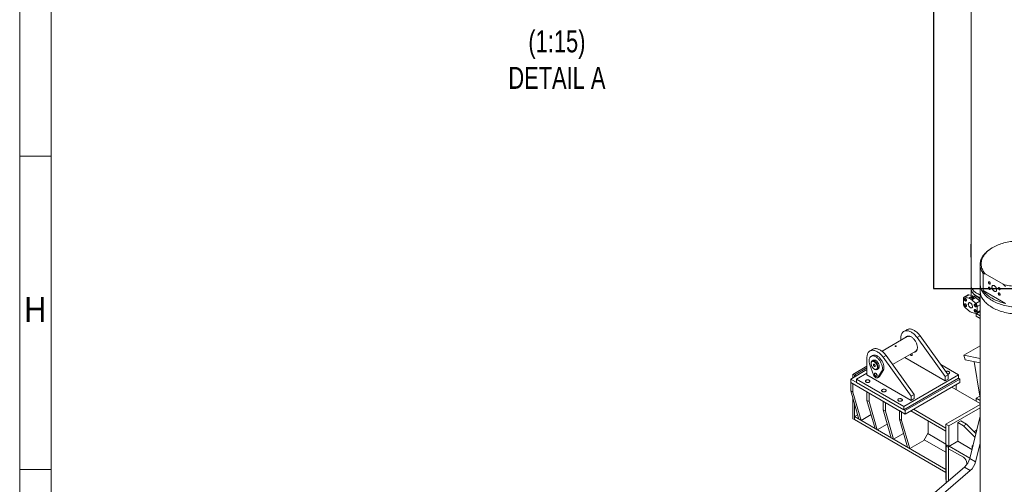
# Model space of a CAD drawing. Header units: millimetres. Extents: x 450 to 25135, y 150 to 17673.
# Tile 63 of 256: x 450 to 5165, y 10340 to 12562. Entities that reach past the tile are written whole.
import ezdxf

# ---------------------------------------------------------------- set-up
doc = ezdxf.new("R2010")
doc.units = ezdxf.units.MM
doc.linetypes.add('SLD-Centrada-doble', pattern=[12.7, 6.35, -1.27, 1.27, -1.27, 1.27, -1.27])
doc.linetypes.add('SLD-Continua', pattern=[0])
doc.layers.add('COTAS', color=1, linetype='SLD-Continua')
doc.layers.add('OCULTA', color=8, linetype='SLD-Continua')
doc.styles.add('SLDTEXTSTYLE3', font='GOTHIC.TTF', dxfattribs={"width": 0.913})
doc.styles.add('SLDTEXTSTYLE6', font='ARIALN.TTF', dxfattribs={"width": 0.87})

msp = doc.modelspace()

# ---------------------------------------------------------------- linework, layer by layer
at = {"color": 7, "linetype": 'SLD-Continua', "lineweight": 18, "ltscale": 30}
for p, q in [((450, 150), (450, 17670)), ((600, 300), (600, 17520)), ((600, 11910), (450, 11910)), ((600, 10410), (450, 10410))]:
    msp.add_line(p, q, dxfattribs=at)
at = {"layer": 'COTAS', "ltscale": 30}
for p, q in [((4826, 13263.3), (4826, 11276.3)), ((4826, 11276.3), (5918.6, 11276.3))]:
    msp.add_line(p, q, dxfattribs=at)
at = {"layer": 'OCULTA', "linetype": 'SLD-Continua', "lineweight": 18, "ltscale": 30}
for p, q in [((5005.8, 12874.5), (5005.8, 11292.5)), ((5005.8, 11488.5), (5005.3, 11488.2)), ((5005.3, 11488.2), (5005.8, 11488)), ((5005.3, 11427), (5005.3, 11488.2)), ((5109.9, 11472.4), (5106.3, 11470.4)), ((5005.3, 11427), (5005.8, 11426.7)), ((5049.2, 11390.8), (5049.2, 11298.8)), ((5063.9, 11347.9), (5063.9, 11266.3)), ((5160, 11296.6), (5074, 11346.2)), ((5005.8, 11292.5), (5005.8, 11278.2)), ((5005.8, 11278.2), (5005.8, 11243.4)), ((5049.2, 11298.8), (5049.2, 11265.8)), ((4969.3, 11202.1), (4969.3, 11228.1)), ((4991.2, 11245.4), (4972.1, 11234.4)), ((4976.2, 11234.8), (4994.7, 11230.6)), ((5013.8, 11241.6), (4995.3, 11245.9)), ((5007.6, 11232.7), (5007.6, 11231.8)), ((5010.2, 11229.6), (5008.3, 11230.7)), ((5009.5, 11232.3), (5010.7, 11233)), ((5010.7, 11232.1), (5010.3, 11231.9)), ((5010.7, 11233), (5010.7, 11232.1)), ((5013.1, 11230.7), (5010.7, 11232.1)), ((5010.7, 11230.2), (5011.9, 11230.9)), ((5010.7, 11230.2), (5010.7, 11229.4)), ((5011.9, 11230), (5010.9, 11229.5)), ((5011.9, 11230.9), (5011.9, 11230)), ((5015.4, 11234.4), (5013.1, 11233)), ((5013.1, 11231.6), (5016.6, 11233.6)), ((5016.6, 11232.8), (5013.1, 11230.7)), ((5013.1, 11231.6), (5013.1, 11230.7)), ((5016.6, 11233.6), (5016.6, 11232.8)), ((5047.9, 11215.5), (5029.4, 11232.6)), ((5049.2, 11265.8), (5049.2, 9903.5)), ((5170, 11205.1), (5063.9, 11266.3)), ((4994.7, 11170.3), (4976.2, 11187.4)), ((5010.3, 11221.5), (5028.9, 11204.4)), ((5035.8, 11189.7), (5035.8, 11163.8)), ((5049.2, 11214.1), (5047.9, 11215.5)), ((5028.9, 11157), (5010.3, 11161.3)), ((5030, 11156.4), (5030, 11156.9)), ((5030, 11156.4), (5030, 11156.9)), ((5030, 11156.4), (5030, 11156.9)), ((5049.2, 11145.3), (5030, 11156.4)), ((5030, 11144.1), (5030, 11156.4)), ((5049.2, 11145.3), (5030, 11156.4)), ((5030, 11144.1), (5030, 11156.4)), ((5049.2, 11145.3), (5030, 11156.4)), ((5030, 11144.1), (5030, 11156.4)), ((5049.2, 11133), (5030, 11144.1)), ((5049.2, 11133), (5030, 11144.1)), ((5049.2, 11133), (5030, 11144.1)), ((5032.9, 11157.5), (5049.2, 11166.9)), ((4700.6, 11046.2), (4579.5, 10976.2)), ((4669.7, 11039.3), (4669.7, 11028.3)), ((4698.4, 11079.5), (4684.2, 11071.4)), ((4881.9, 10855.6), (4747.5, 11041.3)), ((4896, 10863.8), (4761.7, 11049.4)), ((5049.2, 11002.6), (4971.9, 10958)), ((4507.1, 10945.4), (4507.1, 10863.8)), ((4535.7, 10985.6), (4521.6, 10977.5)), ((4534.1, 10955.8), (4527, 10951.7)), ((4719.2, 10761.7), (4584.9, 10947.4)), ((4733.4, 10769.9), (4599, 10955.6)), ((4629.9, 10913), (4740.6, 10976.9)), ((4688.5, 10946.8), (4881.9, 10835.2)), ((4971.9, 10958), (4977.3, 10935.4)), ((5049.2, 10942.3), (4971.9, 10958)), ((4507.1, 10904.6), (4439.9, 10865.8)), ((4447, 10861.7), (4507.1, 10896.4)), ((4507.1, 10896.4), (4447, 10861.7)), ((4538.9, 10863.4), (4521.4, 10911.9)), ((4527.2, 10919.1), (4527.2, 10917.5)), ((4537.8, 10933.1), (4532.1, 10929.9)), ((4555.6, 10889.1), (4561.3, 10892.4)), ((4945.5, 10863.8), (4860.5, 10912.8)), ((4977.3, 10935.4), (5049.2, 10920.9)), ((5021.4, 10926.5), (5048, 10762.1)), ((4507.1, 10888.3), (4429.3, 10843.4)), ((4439.9, 10865.8), (4447, 10861.7)), ((4439.9, 10865.8), (4439.9, 10849.5)), ((4447, 10853.6), (4447, 10861.7)), ((4447, 10861.7), (4454, 10857.6)), ((4447, 10861.7), (4447, 10853.6)), ((4507.1, 10871.9), (4457.6, 10843.4)), ((4507.1, 10863.8), (4719.2, 10741.3)), ((4542.4, 10891.1), (4543.9, 10890.3)), ((4558, 10849.1), (4565.1, 10853.1)), ((4577.7, 10879.4), (4560.1, 10851.2)), ((4584.7, 10883.5), (4567.2, 10855.2)), ((4683.9, 10712.7), (4945.5, 10863.8)), ((4683.9, 10696.4), (4945.5, 10847.4)), ((4896, 10863.8), (4881.9, 10855.6)), ((4881.9, 10835.2), (4881.9, 10855.6)), ((4896, 10843.4), (4896, 10863.8)), ((4945.5, 10847.4), (4945.5, 10863.8)), ((4952.6, 10843.4), (4945.5, 10847.4)), ((4429.3, 10843.4), (4690.9, 10692.3)), ((4429.3, 10843.4), (4429.3, 10827)), ((4429.3, 10827), (4690.9, 10676)), ((4439.9, 10820.9), (4429.3, 10827)), ((4429.3, 10827), (4429.3, 10786.2)), ((4439.9, 10820.9), (4439.9, 10780.1)), ((4457.6, 10843.4), (4683.9, 10712.7)), ((4457.6, 10827), (4457.6, 10843.4)), ((4457.6, 10827), (4683.9, 10696.4)), ((4690.9, 10692.3), (4952.6, 10843.4)), ((4690.9, 10676), (4952.6, 10827)), ((4896, 10843.4), (4881.9, 10835.2)), ((4913.7, 10804.6), (5049.2, 10726.3)), ((4934.9, 10816.8), (4934.9, 10796.4)), ((4952.6, 10843.4), (4952.6, 10827)), ((4439.9, 10780.1), (4429.3, 10786.2)), ((4429.3, 10786.2), (4468.2, 10651.5)), ((4439.9, 10780.1), (4478.8, 10645.3)), ((4517.7, 10776), (4507.1, 10782.1)), ((4507.1, 10782.1), (4507.1, 10741.3)), ((4517.7, 10776), (4517.7, 10735.2)), ((4719.2, 10761.7), (4733.4, 10769.9)), ((4719.2, 10741.3), (4719.2, 10761.7)), ((4733.4, 10749.5), (4733.4, 10769.9)), ((4934.9, 10796.4), (4934.1, 10792.8)), ((5048, 10762.1), (5030.3, 10751.9)), ((5030.3, 10751.9), (5049.2, 10741)), ((5030.3, 10751.9), (5030.3, 10737.2)), ((5048, 10762.1), (5049.2, 10761.4)), ((4439.9, 10749.5), (4439.9, 10653.5)), ((4447, 10725), (4447, 10649.4)), ((4517.7, 10735.2), (4507.1, 10741.3)), ((4507.1, 10741.3), (4546, 10606.6)), ((4517.7, 10735.2), (4556.6, 10600.4)), ((4595.5, 10731.1), (4584.9, 10737.2)), ((4584.9, 10737.2), (4584.9, 10696.4)), ((4595.5, 10731.1), (4595.5, 10690.3)), ((4683.9, 10696.4), (4683.9, 10712.7)), ((4719.2, 10741.3), (4733.4, 10749.5)), ((5049.2, 10722), (4885.4, 10627.4)), ((5049.2, 10705.7), (4899.5, 10619.3)), ((4447, 10663.7), (4462.1, 10672.5)), ((4447, 10663.7), (4885.4, 10410.6)), ((4447, 10649.4), (4447, 10663.7)), ((4478.8, 10645.3), (4526.8, 10673)), ((4595.5, 10690.3), (4584.9, 10696.4)), ((4584.9, 10696.4), (4623.8, 10561.7)), ((4595.5, 10690.3), (4634.4, 10555.5)), ((4673.3, 10686.2), (4662.6, 10692.3)), ((4662.6, 10692.3), (4662.6, 10651.5)), ((4673.3, 10686.2), (4673.3, 10645.4)), ((4690.9, 10692.3), (4690.9, 10676)), ((4717.4, 10691.3), (4885.4, 10594.3)), ((4729.8, 10698.4), (4885.4, 10608.6)), ((5049.2, 10665.9), (4999.4, 10463.4)), ((4439.9, 10653.5), (4447, 10649.4)), ((4447, 10649.4), (4885.4, 10396.3)), ((4478.8, 10645.3), (4468.2, 10651.5)), ((4556.6, 10600.4), (4604.6, 10628.1)), ((4673.3, 10645.4), (4662.6, 10651.5)), ((4662.6, 10651.5), (4701.5, 10516.8)), ((4673.3, 10645.4), (4712.1, 10510.6)), ((4800.5, 10586.2), (4800.5, 10643.3)), ((4899.5, 10619.3), (4885.4, 10627.4)), ((4885.4, 10627.4), (4885.4, 10529.4)), ((4899.5, 10619.3), (4899.5, 10521.3)), ((4956.1, 10643.7), (4942, 10635.6)), ((4970.2, 10619.3), (4942, 10635.6)), ((4942, 10635.6), (4942, 10545.8)), ((4984.4, 10627.4), (4956.1, 10643.7)), ((4984.4, 10627.4), (4970.2, 10619.3)), ((5024.4, 10564.9), (4970.2, 10619.3)), ((5028.8, 10582.9), (4984.4, 10627.4)), ((4556.6, 10600.4), (4546, 10606.6)), ((4634.4, 10555.5), (4682.3, 10583.2)), ((4779.3, 10549.4), (4800.5, 10586.2)), ((5020.6, 10591.1), (5032.5, 10598.1)), ((4634.4, 10555.5), (4623.8, 10561.7)), ((4712.1, 10510.6), (4701.5, 10516.8)), ((4712.1, 10510.6), (4779.3, 10549.4)), ((4899.5, 10521.3), (4885.4, 10529.4)), ((4885.4, 10529.4), (4885.4, 10363.7)), ((4887.2, 10522.3), (4892.5, 10525.4)), ((4887.2, 10522.3), (4892.5, 10525.4)), ((4887.2, 10522.3), (4897.8, 10516.2)), ((4887.2, 10347.9), (4887.2, 10522.3)), ((4887.2, 10522.3), (4897.8, 10516.2)), ((4887.2, 10347.9), (4887.2, 10522.3)), ((4897.8, 10522.3), (4897.8, 10510)), ((4897.8, 10522.3), (4897.8, 10510)), ((4897.8, 10356.9), (4897.8, 10516.2)), ((4897.8, 10356.9), (4897.8, 10516.2)), ((4899.5, 10521.3), (4942, 10545.8)), ((4999.9, 10465.4), (4901.3, 10522.3)), ((4999.9, 10465.4), (4901.3, 10522.3)), ((4942, 10545.8), (5010, 10506.5)), ((5014.5, 10524.9), (5010.9, 10522)), ((5010.9, 10522), (5013.5, 10520.5)), ((5010.9, 10522), (5010.9, 10510.1)), ((5049.2, 10534.6), (5027.7, 10447.1)), ((4897.8, 10510), (4969.2, 10468.8)), ((4897.8, 10510), (4969.2, 10468.8)), ((4974, 10421.9), (4547.7, 10058.6)), ((4986.1, 10439.4), (4986.1, 10435.2)), ((4986.1, 10439.4), (4986.1, 10435.2)), ((5002.3, 10405.6), (4635.4, 10092.9)), ((4885.4, 10363.7), (4887.2, 10362.7))]:
    msp.add_line(p, q, dxfattribs=at)
at = {"layer": 'OCULTA', "linetype": 'SLD-Centrada-doble', "lineweight": 18, "ltscale": 30}
for p, q in [((4976.2, 11234.8), (4995.3, 11245.9)), ((4994.7, 11230.6), (5013.8, 11241.6)), ((5008.3, 11231.6), (5008.3, 11230.7)), ((5010.3, 11221.5), (5029.4, 11232.6)), ((5028.9, 11204.4), (5047.9, 11215.5)), ((5035.8, 11189.7), (5049.2, 11197.5)), ((5035.8, 11163.8), (5049.2, 11171.6)), ((4761.7, 11049.4), (4747.5, 11041.3)), ((4584.9, 10947.4), (4599, 10955.6)), ((4560.1, 10851.2), (4567.2, 10855.2)), ((4577.7, 10879.4), (4584.7, 10883.5)), ((4798.4, 10582.5), (4885.4, 10532.3)), ((4781.4, 10553.1), (4885.4, 10493.1)), ((5002.3, 10405.6), (4974, 10421.9)), ((5027.7, 10447.1), (4999.4, 10463.4))]:
    msp.add_line(p, q, dxfattribs=at)
at = {"layer": 'OCULTA', "linetype": 'SLD-Continua', "lineweight": 18, "ltscale": 30, "flags": 128}
for points in [[(5063.9, 11347.9), (5060.9, 11352.4), (5058.3, 11357), (5055.9, 11361.6), (5054, 11366.2), (5052.3, 11370.9), (5051, 11375.6), (5050.1, 11380.4), (5049.5, 11385.2), (5049.2, 11390), (5049.4, 11394.8), (5049.8, 11399.6), (5050.7, 11404.3), (5051.8, 11409.1), (5053.4, 11413.8), (5055.2, 11418.5), (5057.4, 11423.1), (5060, 11427.6), (5062.9, 11432.1), (5066.1, 11436.6), (5069.6, 11440.9), (5073.5, 11445.1), (5077.6, 11449.3), (5082.1, 11453.3), (5086.8, 11457.3), (5091.9, 11461.1), (5097.2, 11464.7), (5102.8, 11468.3), (5106.3, 11470.4)], [(5160, 11296.6), (5167.4, 11294.6), (5174.9, 11292.8), (5182.6, 11291.1), (5190.4, 11289.7), (5198.2, 11288.5), (5206.2, 11287.4), (5214.2, 11286.6), (5222.3, 11285.9), (5230.5, 11285.5), (5238.6, 11285.2), (5246.8, 11285.2), (5254.9, 11285.4), (5263.1, 11285.7), (5271.2, 11286.3), (5279.3, 11287.1), (5287.2, 11288), (5295.2, 11289.2), (5303, 11290.6), (5310.7, 11292.1), (5318.3, 11293.9), (5325.7, 11295.8), (5333, 11297.9), (5340.2, 11300.2), (5347.1, 11302.7), (5353.9, 11305.3), (5360.5, 11308.1), (5366.8, 11311.1), (5372.9, 11314.2), (5378.8, 11317.5), (5384.5, 11320.9), (5389.8, 11324.4), (5395, 11328.1), (5399.8, 11331.9), (5404.3, 11335.8), (5408.6, 11339.8), (5412.5, 11344), (5416.2, 11348.2), (5419.5, 11352.5), (5422.5, 11356.9), (5425.1, 11361.3), (5427.5, 11365.9), (5429.5, 11370.4), (5431.1, 11375.1), (5432.4, 11379.7), (5433.4, 11384.4), (5434, 11389.1), (5434.2, 11393.8), (5434.1, 11398.5), (5433.7, 11403.2), (5432.9, 11407.9), (5431.8, 11412.6), (5430.3, 11417.2), (5428.4, 11421.8), (5426.3, 11426.4), (5423.7, 11430.8), (5420.9, 11435.3), (5417.7, 11439.6), (5414.2, 11443.9), (5410.4, 11448), (5406.3, 11452.1), (5401.9, 11456.1), (5397.2, 11459.9), (5392.2, 11463.7), (5387, 11467.3), (5381.5, 11470.8), (5375.7, 11474.1), (5369.7, 11477.3), (5363.4, 11480.3), (5356.9, 11483.2), (5350.3, 11485.9), (5343.4, 11488.5), (5336.3, 11490.8), (5329.1, 11493), (5321.7, 11495), (5314.2, 11496.9), (5306.5, 11498.5), (5298.8, 11500), (5290.9, 11501.2), (5282.9, 11502.3), (5274.9, 11503.1), (5266.8, 11503.8), (5258.7, 11504.3), (5250.5, 11504.5), (5242.4, 11504.6), (5234.2, 11504.4), (5226.1, 11504.1), (5217.9, 11503.5), (5209.9, 11502.8), (5201.9, 11501.8), (5194, 11500.7), (5186.1, 11499.3), (5178.4, 11497.8), (5170.8, 11496), (5163.4, 11494.1), (5156, 11492), (5148.9, 11489.8), (5141.9, 11487.3), (5135.1, 11484.7), (5128.5, 11481.9), (5122.2, 11478.9), (5116, 11475.8), (5110.1, 11472.6), (5104.5, 11469.2), (5099.1, 11465.6), (5093.9, 11462), (5089.1, 11458.2), (5084.5, 11454.3), (5080.2, 11450.3), (5076.3, 11446.1), (5072.6, 11441.9), (5069.3, 11437.6), (5066.2, 11433.2), (5063.5, 11428.8), (5061.2, 11424.3), (5059.2, 11419.7), (5057.5, 11415.1), (5056.2, 11410.4), (5055.2, 11405.8), (5054.5, 11401.1), (5054.3, 11396.3), (5054.3, 11391.6), (5054.7, 11386.9), (5055.5, 11382.2), (5056.6, 11377.6), (5058.1, 11372.9), (5059.9, 11368.3), (5062, 11363.8), (5064.5, 11359.3), (5067.3, 11354.9), (5070.5, 11350.5), (5074, 11346.2)], [(5074, 11346.2), (5068.3, 11347.3), (5063.9, 11347.9)], [(5005.8, 11292.5), (5005.8, 11291.3), (5006.1, 11287.9), (5006.8, 11284.6), (5007.8, 11281.3), (5009.2, 11278.1), (5010.9, 11274.9), (5012.9, 11271.7), (5015.3, 11268.7), (5017.9, 11265.7), (5020.9, 11262.8), (5024.2, 11260.1), (5027.8, 11257.5), (5031.6, 11254.9), (5035.7, 11252.6), (5040.1, 11250.4), (5044.6, 11248.3), (5049.2, 11246.5)], [(5005.8, 11292.5), (5005.8, 11291.3), (5006.1, 11287.9), (5006.8, 11284.6), (5007.8, 11281.3), (5009.2, 11278.1), (5010.9, 11274.9), (5012.9, 11271.7), (5015.3, 11268.7), (5017.9, 11265.7), (5020.9, 11262.8), (5024.2, 11260.1), (5027.8, 11257.5), (5031.6, 11254.9), (5035.7, 11252.6), (5040.1, 11250.4), (5044.6, 11248.3), (5049.2, 11246.5)], [(5033.6, 11239.4), (5029.7, 11241.8), (5026, 11244.4), (5022.5, 11247.1), (5019.4, 11249.9), (5016.6, 11252.8), (5014, 11255.9), (5011.8, 11259), (5010, 11262.1), (5008.4, 11265.3), (5007.3, 11268.6), (5006.4, 11271.9), (5005.9, 11275.3), (5005.8, 11278.2)], [(5005.8, 11278.2), (5005.8, 11276.9), (5006.1, 11273.6), (5006.8, 11270.3), (5007.8, 11267), (5009.2, 11263.7), (5010.9, 11260.5), (5012.9, 11257.4), (5015.3, 11254.3), (5017.9, 11251.4), (5020.9, 11248.5), (5024.2, 11245.8), (5027.8, 11243.1), (5031.6, 11240.6), (5035.7, 11238.2), (5040.1, 11236), (5044.6, 11234), (5049.2, 11232.1)], [(5439.2, 11298.8), (5439.2, 11296.5), (5438.8, 11291.7), (5438.1, 11286.9), (5437.1, 11282.2), (5435.7, 11277.5), (5434, 11272.8), (5431.9, 11268.2), (5429.4, 11263.6), (5426.7, 11259.1), (5423.6, 11254.7), (5420.2, 11250.3), (5416.5, 11246), (5412.4, 11241.9), (5408.1, 11237.8), (5403.4, 11233.8), (5398.5, 11230), (5393.3, 11226.3), (5387.9, 11222.7), (5382.1, 11219.2), (5376.2, 11215.9), (5369.9, 11212.8), (5363.5, 11209.8), (5356.8, 11206.9), (5350, 11204.3), (5342.9, 11201.8), (5335.7, 11199.4), (5328.3, 11197.3), (5320.8, 11195.3), (5313.1, 11193.5), (5305.3, 11191.9), (5297.4, 11190.5), (5289.4, 11189.3), (5281.3, 11188.3), (5273.1, 11187.5), (5264.9, 11186.9), (5256.7, 11186.5), (5248.4, 11186.3), (5240.1, 11186.3), (5231.8, 11186.5), (5223.6, 11186.9), (5215.4, 11187.5), (5207.2, 11188.3), (5199.1, 11189.3), (5191.1, 11190.5), (5183.2, 11191.9), (5175.4, 11193.5), (5167.7, 11195.3), (5160.2, 11197.3), (5152.8, 11199.4), (5145.6, 11201.8), (5138.5, 11204.3), (5131.6, 11206.9), (5125, 11209.8), (5118.5, 11212.8), (5112.3, 11215.9), (5106.4, 11219.2), (5100.6, 11222.7), (5095.2, 11226.3), (5090, 11230), (5085, 11233.8), (5080.4, 11237.8), (5076.1, 11241.9), (5072, 11246), (5068.3, 11250.3), (5064.9, 11254.7), (5061.8, 11259.1), (5059, 11263.6), (5056.6, 11268.2), (5054.5, 11272.8), (5052.8, 11277.5), (5051.4, 11282.2), (5050.3, 11286.9), (5049.6, 11291.7), (5049.3, 11296.5), (5049.2, 11298.8)], [(5439.2, 11298.8), (5439.2, 11296.5), (5438.8, 11291.7), (5438.1, 11286.9), (5437.1, 11282.2), (5435.7, 11277.5), (5434, 11272.8), (5431.9, 11268.2), (5429.4, 11263.6), (5426.7, 11259.1), (5423.6, 11254.7), (5420.2, 11250.3), (5416.5, 11246), (5412.4, 11241.9), (5408.1, 11237.8), (5403.4, 11233.8), (5398.5, 11230), (5393.3, 11226.3), (5387.9, 11222.7), (5382.1, 11219.2), (5376.2, 11215.9), (5369.9, 11212.8), (5363.5, 11209.8), (5356.8, 11206.9), (5350, 11204.3), (5342.9, 11201.8), (5335.7, 11199.4), (5328.3, 11197.3), (5320.8, 11195.3), (5313.1, 11193.5), (5305.3, 11191.9), (5297.4, 11190.5), (5289.4, 11189.3), (5281.3, 11188.3), (5273.1, 11187.5), (5264.9, 11186.9), (5256.7, 11186.5), (5248.4, 11186.3), (5240.1, 11186.3), (5231.8, 11186.5), (5223.6, 11186.9), (5215.4, 11187.5), (5207.2, 11188.3), (5199.1, 11189.3), (5191.1, 11190.5), (5183.2, 11191.9), (5175.4, 11193.5), (5167.7, 11195.3), (5160.2, 11197.3), (5152.8, 11199.4), (5145.6, 11201.8), (5138.5, 11204.3), (5131.6, 11206.9), (5125, 11209.8), (5118.5, 11212.8), (5112.3, 11215.9), (5106.4, 11219.2), (5100.6, 11222.7), (5095.2, 11226.3), (5090, 11230), (5085, 11233.8), (5080.4, 11237.8), (5076.1, 11241.9), (5072, 11246), (5068.3, 11250.3), (5064.9, 11254.7), (5061.8, 11259.1), (5059, 11263.6), (5056.6, 11268.2), (5054.5, 11272.8), (5052.8, 11277.5), (5051.4, 11282.2), (5050.3, 11286.9), (5049.6, 11291.7), (5049.3, 11296.5), (5049.2, 11298.8)], [(5093.4, 11298.2), (5092.4, 11299), (5091.4, 11300), (5090.6, 11301.2), (5089.9, 11302.5), (5089.4, 11303.9), (5089.2, 11305.2), (5089.3, 11306.4), (5089.6, 11307.3), (5090.2, 11308), (5091, 11308.4), (5091.9, 11308.5), (5092.9, 11308.2), (5093.9, 11307.6), (5095, 11306.7), (5095.9, 11305.6), (5096.6, 11304.3), (5097.2, 11302.9), (5097.5, 11301.6), (5097.6, 11300.4), (5097.4, 11299.3), (5097, 11298.4), (5096.3, 11297.9), (5095.4, 11297.7), (5094.5, 11297.8), (5093.4, 11298.2)], [(5093.4, 11272.3), (5092.4, 11273), (5091.4, 11274), (5090.6, 11275.2), (5089.9, 11276.6), (5089.4, 11277.9), (5089.2, 11279.2), (5089.3, 11280.4), (5089.6, 11281.4), (5090.2, 11282.1), (5091, 11282.4), (5091.9, 11282.5), (5092.9, 11282.2), (5093.9, 11281.6), (5095, 11280.7), (5095.9, 11279.6), (5096.6, 11278.3), (5097.2, 11277), (5097.5, 11275.6), (5097.6, 11274.4), (5097.4, 11273.3), (5097, 11272.5), (5096.3, 11271.9), (5095.4, 11271.7), (5094.5, 11271.8), (5093.4, 11272.3)], [(5105.7, 11283), (5105.8, 11281), (5106.2, 11278.9), (5106.8, 11276.7), (5107.6, 11274.5), (5108.7, 11272.4), (5109.9, 11270.4), (5111.3, 11268.5), (5112.8, 11266.7), (5114.4, 11265.2), (5116.1, 11264), (5117.8, 11263), (5119.5, 11262.3), (5121.1, 11262), (5122.6, 11261.9), (5124, 11262.2), (5125.3, 11262.8), (5126.3, 11263.7), (5127.2, 11264.9), (5127.8, 11266.4), (5128.2, 11268.1), (5128.3, 11270), (5128.2, 11272), (5127.8, 11274.1), (5127.2, 11276.3), (5126.3, 11278.5), (5125.3, 11280.6), (5124, 11282.6), (5122.6, 11284.5), (5121.1, 11286.3), (5119.5, 11287.8), (5117.8, 11289), (5116.1, 11290), (5114.4, 11290.7), (5112.8, 11291), (5111.3, 11291.1), (5109.9, 11290.8), (5108.7, 11290.2), (5107.6, 11289.3), (5106.8, 11288.1), (5106.2, 11286.6), (5105.8, 11284.9), (5105.7, 11283)], [(5140.5, 11271.1), (5139.5, 11271.8), (5138.5, 11272.8), (5137.6, 11274), (5137, 11275.3), (5136.5, 11276.7), (5136.3, 11278), (5136.4, 11279.2), (5136.7, 11280.1), (5137.3, 11280.8), (5138.1, 11281.2), (5139, 11281.3), (5140, 11281), (5141, 11280.4), (5142.1, 11279.5), (5143, 11278.4), (5143.7, 11277.1), (5144.3, 11275.8), (5144.6, 11274.4), (5144.7, 11273.2), (5144.5, 11272.1), (5144, 11271.3), (5143.4, 11270.7), (5142.5, 11270.5), (5141.6, 11270.6), (5140.5, 11271.1)], [(5170, 11286.7), (5164.4, 11292.3), (5160, 11296.6)], [(4969.3, 11228.1), (4969.4, 11229.8), (4969.8, 11231.3), (4970.4, 11232.6), (4971.2, 11233.7), (4972.2, 11234.4), (4973.4, 11234.9), (4974.7, 11235), (4976.2, 11234.8)], [(4979, 11216.8), (4977.9, 11217.6), (4976.8, 11218.6), (4975.9, 11219.8), (4975.1, 11221.2), (4974.5, 11222.6), (4974.1, 11224), (4974, 11225.4), (4974.1, 11226.6), (4974.5, 11227.6), (4975.1, 11228.3), (4975.9, 11228.8), (4976.8, 11228.9), (4977.9, 11228.7), (4979, 11228.2), (4980.1, 11227.5), (4981.1, 11226.4), (4982.1, 11225.2), (4982.8, 11223.8), (4983.4, 11222.4), (4983.8, 11221), (4983.9, 11219.7), (4983.8, 11218.5), (4983.4, 11217.5), (4982.8, 11216.7), (4982.1, 11216.3), (4981.1, 11216.1), (4980.1, 11216.3), (4979, 11216.8)], [(4979.4, 11228), (4979.2, 11228.1), (4978.2, 11228.3), (4977.3, 11228.3), (4976.5, 11227.9), (4976, 11227.2), (4975.6, 11226.2), (4975.6, 11225.1), (4975.8, 11223.8), (4976.2, 11222.4), (4976.9, 11221.1), (4977.7, 11219.9), (4978.7, 11218.9), (4979.7, 11218.1)], [(5016.2, 11235.3), (5017.1, 11234.6), (5017.8, 11233.5), (5017.9, 11232.2), (5017.3, 11231.1), (5016.2, 11230.1), (5014.6, 11229.5), (5012.7, 11229.3), (5010.7, 11229.5), (5008.9, 11230), (5007.5, 11230.8), (5006.5, 11231.7), (5006.2, 11232.7), (5006.5, 11233.7), (5007.5, 11234.6), (5008.9, 11235.4), (5010.8, 11235.9), (5012.7, 11236.1), (5014.6, 11235.9), (5016.2, 11235.3)], [(5016.2, 11234.4), (5015.1, 11234.9), (5013.7, 11235.3), (5012.2, 11235.4), (5010.8, 11235.3), (5009.4, 11235), (5008.2, 11234.5), (5007.2, 11233.9), (5006.5, 11233.1), (5006.2, 11232.3)], [(5011.9, 11233.7), (5011, 11234), (5010.1, 11234), (5009.1, 11233.9), (5008.3, 11233.5), (5007.8, 11233.1), (5007.6, 11232.6), (5007.8, 11232.1), (5008.3, 11231.6)], [(5008.3, 11230.7), (5007.8, 11231.2), (5007.6, 11231.8)], [(5020.2, 11239.1), (5021.2, 11240), (5023.7, 11240.8), (5026.6, 11240.7), (5030, 11239.7), (5033.6, 11237.9)], [(5439.2, 11265.8), (5439.2, 11263.4), (5438.8, 11258.6), (5438.1, 11253.9), (5437.1, 11249.1), (5435.7, 11244.4), (5434, 11239.7), (5431.9, 11235.1), (5429.4, 11230.5), (5426.7, 11226), (5423.6, 11221.6), (5420.2, 11217.2), (5416.5, 11213), (5412.4, 11208.8), (5408.1, 11204.7), (5403.4, 11200.8), (5398.5, 11196.9), (5393.3, 11193.2), (5387.9, 11189.6), (5382.1, 11186.2), (5376.2, 11182.9), (5369.9, 11179.7), (5363.5, 11176.7), (5356.8, 11173.9), (5350, 11171.2), (5342.9, 11168.7), (5335.7, 11166.4), (5328.3, 11164.2), (5320.8, 11162.2), (5313.1, 11160.5), (5305.3, 11158.9), (5297.4, 11157.5), (5289.4, 11156.3), (5281.3, 11155.3), (5273.1, 11154.5), (5264.9, 11153.8), (5256.7, 11153.4), (5248.4, 11153.2), (5240.1, 11153.2), (5231.8, 11153.4), (5223.6, 11153.8), (5215.4, 11154.5), (5207.2, 11155.3), (5199.1, 11156.3), (5191.1, 11157.5), (5183.2, 11158.9), (5175.4, 11160.5), (5167.7, 11162.2), (5160.2, 11164.2), (5152.8, 11166.4), (5145.6, 11168.7), (5138.5, 11171.2), (5131.6, 11173.9), (5125, 11176.7), (5118.5, 11179.7), (5112.3, 11182.9), (5106.4, 11186.2), (5100.6, 11189.6), (5095.2, 11193.2), (5090, 11196.9), (5085, 11200.8), (5080.4, 11204.7), (5076.1, 11208.8), (5072, 11213), (5068.3, 11217.2), (5064.9, 11221.6), (5061.8, 11226), (5059, 11230.5), (5056.6, 11235.1), (5054.5, 11239.7), (5052.8, 11244.4), (5051.4, 11249.1), (5050.3, 11253.9), (5049.6, 11258.6), (5049.3, 11263.4), (5049.2, 11265.8)], [(5382.1, 11186.2), (5376.2, 11182.9), (5369.9, 11179.7), (5363.5, 11176.7), (5356.8, 11173.9), (5350, 11171.2), (5342.9, 11168.7), (5335.7, 11166.4), (5328.3, 11164.2), (5320.8, 11162.2), (5313.1, 11160.5), (5305.3, 11158.9), (5297.4, 11157.5), (5289.4, 11156.3), (5281.3, 11155.3), (5273.1, 11154.5), (5264.9, 11153.8), (5256.7, 11153.4), (5248.4, 11153.2), (5240.1, 11153.2), (5231.8, 11153.4), (5223.6, 11153.8), (5215.4, 11154.5), (5207.2, 11155.3), (5199.1, 11156.3), (5191.1, 11157.5), (5183.2, 11158.9), (5175.4, 11160.5), (5167.7, 11162.2), (5160.2, 11164.2), (5152.8, 11166.4), (5145.6, 11168.7), (5138.5, 11171.2), (5131.6, 11173.9), (5125, 11176.7), (5118.5, 11179.7), (5112.3, 11182.9), (5106.4, 11186.2), (5100.6, 11189.6), (5095.2, 11193.2), (5090, 11196.9), (5085, 11200.8), (5080.4, 11204.7), (5076.1, 11208.8), (5072, 11213), (5068.3, 11217.2), (5064.9, 11221.6), (5061.8, 11226), (5059, 11230.5), (5056.6, 11235.1), (5054.5, 11239.7), (5052.8, 11244.4), (5051.4, 11249.1), (5050.3, 11253.9), (5049.6, 11258.6), (5049.3, 11263.4), (5049.2, 11265.8)], [(5170, 11205.1), (5162.2, 11207), (5154.5, 11209.2), (5147, 11211.6), (5139.7, 11214.1), (5132.5, 11216.9), (5125.6, 11219.8), (5119, 11222.9), (5112.5, 11226.1), (5106.4, 11229.5), (5100.4, 11233.1), (5094.8, 11236.8), (5089.5, 11240.7), (5084.4, 11244.7), (5079.7, 11248.8), (5075.2, 11253), (5071.1, 11257.3), (5067.4, 11261.8), (5063.9, 11266.3)], [(5140.5, 11245.1), (5139.5, 11245.8), (5138.5, 11246.9), (5137.6, 11248.1), (5137, 11249.4), (5136.5, 11250.7), (5136.3, 11252), (5136.4, 11253.2), (5136.7, 11254.2), (5137.3, 11254.9), (5138.1, 11255.3), (5139, 11255.3), (5140, 11255), (5141, 11254.4), (5142.1, 11253.5), (5143, 11252.4), (5143.7, 11251.1), (5144.3, 11249.8), (5144.6, 11248.5), (5144.7, 11247.2), (5144.5, 11246.1), (5144, 11245.3), (5143.4, 11244.7), (5142.5, 11244.5), (5141.6, 11244.6), (5140.5, 11245.1)], [(4979, 11190.8), (4977.9, 11191.6), (4976.8, 11192.6), (4975.9, 11193.9), (4975.1, 11195.2), (4974.5, 11196.6), (4974.1, 11198.1), (4974, 11199.4), (4974.1, 11200.6), (4974.5, 11201.6), (4975.1, 11202.4), (4975.9, 11202.8), (4976.8, 11202.9), (4977.9, 11202.8), (4979, 11202.3), (4980.1, 11201.5), (4981.1, 11200.5), (4982.1, 11199.2), (4982.8, 11197.9), (4983.4, 11196.5), (4983.8, 11195), (4983.9, 11193.7), (4983.8, 11192.5), (4983.4, 11191.5), (4982.8, 11190.8), (4982.1, 11190.3), (4981.1, 11190.2), (4980.1, 11190.3), (4979, 11190.8)], [(4979.4, 11202), (4979.2, 11202.1), (4978.2, 11202.4), (4977.3, 11202.3), (4976.5, 11201.9), (4976, 11201.2), (4975.6, 11200.3), (4975.6, 11199.1), (4975.8, 11197.8), (4976.2, 11196.4), (4976.9, 11195.1), (4977.7, 11193.9), (4978.7, 11192.9), (4979.7, 11192.2)], [(4979.7, 11218.1), (4980.8, 11217.7), (4981.8, 11217.6), (4982.6, 11217.8), (4983.3, 11218.3), (4983.7, 11219.2), (4983.9, 11220.1)], [(4979.7, 11192.2), (4980.8, 11191.7), (4981.8, 11191.6), (4982.6, 11191.8), (4983.3, 11192.4), (4983.7, 11193.2), (4983.9, 11194.2)], [(5002.5, 11184.5), (5000.9, 11185.6), (4999.4, 11186.9), (4997.9, 11188.5), (4996.6, 11190.2), (4995.4, 11192.1), (4994.4, 11194.2), (4993.6, 11196.2), (4993, 11198.3), (4992.7, 11200.2), (4992.6, 11202.1), (4992.8, 11203.8), (4993.3, 11205.3), (4993.9, 11206.6), (4994.9, 11207.6), (4996, 11208.3), (4997.2, 11208.7), (4998.6, 11208.7), (5000.2, 11208.4), (5001.7, 11207.8), (5003.3, 11206.9), (5004.9, 11205.7), (5006.4, 11204.2), (5007.8, 11202.5), (5009.1, 11200.7), (5010.2, 11198.7), (5011.1, 11196.7), (5011.8, 11194.7), (5012.2, 11192.6), (5012.4, 11190.7), (5012.3, 11188.9), (5012, 11187.3), (5011.5, 11185.9), (5010.7, 11184.7), (5009.7, 11183.9), (5008.5, 11183.4), (5007.1, 11183.2), (5005.7, 11183.3), (5004.1, 11183.7), (5002.5, 11184.5)], [(5026.1, 11189.6), (5025, 11190.4), (5023.9, 11191.4), (5023, 11192.6), (5022.2, 11194), (5021.6, 11195.4), (5021.2, 11196.8), (5021.1, 11198.2), (5021.2, 11199.4), (5021.6, 11200.4), (5022.2, 11201.1), (5023, 11201.6), (5023.9, 11201.7), (5025, 11201.5), (5026.1, 11201), (5027.2, 11200.3), (5028.2, 11199.2), (5029.2, 11198), (5029.9, 11196.7), (5030.5, 11195.2), (5030.9, 11193.8), (5031, 11192.5), (5030.9, 11191.3), (5030.5, 11190.3), (5029.9, 11189.5), (5029.2, 11189.1), (5028.2, 11188.9), (5027.2, 11189.1), (5026.1, 11189.6)], [(5026.1, 11163.7), (5025, 11164.4), (5023.9, 11165.5), (5023, 11166.7), (5022.2, 11168), (5021.6, 11169.5), (5021.2, 11170.9), (5021.1, 11172.2), (5021.2, 11173.4), (5021.6, 11174.4), (5022.2, 11175.2), (5023, 11175.6), (5023.9, 11175.8), (5025, 11175.6), (5026.1, 11175.1), (5027.2, 11174.3), (5028.2, 11173.3), (5029.2, 11172.1), (5029.9, 11170.7), (5030.5, 11169.3), (5030.9, 11167.9), (5031, 11166.5), (5030.9, 11165.3), (5030.5, 11164.3), (5029.9, 11163.6), (5029.2, 11163.1), (5028.2, 11163), (5027.2, 11163.2), (5026.1, 11163.7)], [(5026.5, 11200.8), (5026.3, 11200.9), (5025.3, 11201.2), (5024.4, 11201.1), (5023.6, 11200.7), (5023, 11200), (5022.7, 11199.1), (5022.7, 11197.9), (5022.9, 11196.6), (5023.3, 11195.2), (5024, 11193.9), (5024.8, 11192.7), (5025.8, 11191.7), (5026.8, 11190.9)], [(5026.5, 11174.8), (5026.3, 11174.9), (5025.3, 11175.2), (5024.4, 11175.1), (5023.6, 11174.7), (5023, 11174.1), (5022.7, 11173.1), (5022.7, 11171.9), (5022.9, 11170.6), (5023.3, 11169.3), (5024, 11167.9), (5024.8, 11166.7), (5025.8, 11165.7), (5026.8, 11165)], [(5026.8, 11190.9), (5027.9, 11190.5), (5028.8, 11190.4), (5029.7, 11190.6), (5030.4, 11191.1), (5030.8, 11192), (5031, 11192.9)], [(5026.8, 11165), (5027.9, 11164.5), (5028.8, 11164.4), (5029.7, 11164.6), (5030.4, 11165.2), (5030.8, 11166), (5031, 11167)], [(5035.8, 11163.8), (5035.6, 11162.1), (5035.3, 11160.5), (5034.7, 11159.2), (5033.8, 11158.2), (5032.8, 11157.4), (5031.6, 11157), (5030.3, 11156.9), (5028.9, 11157)], [(4761.7, 11049.4), (4758.6, 11053.4), (4755.5, 11057.3), (4752.2, 11060.9), (4748.8, 11064.3), (4745.4, 11067.4), (4741.9, 11070.3), (4738.3, 11072.9), (4734.7, 11075.2), (4731.1, 11077.3), (4727.5, 11079), (4724, 11080.4), (4720.5, 11081.5), (4717.1, 11082.3), (4713.7, 11082.7), (4710.5, 11082.8), (4707.3, 11082.5), (4704.3, 11082), (4701.5, 11081), (4698.8, 11079.8), (4698.4, 11079.5)], [(4747.5, 11041.3), (4744.5, 11045.3), (4741.3, 11049.1), (4738.1, 11052.7), (4734.7, 11056.1), (4731.2, 11059.2), (4727.7, 11062.1), (4724.2, 11064.7), (4720.6, 11067.1), (4717, 11069.1), (4713.4, 11070.9), (4709.8, 11072.3), (4706.3, 11073.4), (4702.9, 11074.1), (4699.6, 11074.5), (4696.3, 11074.6), (4693.2, 11074.4), (4690.2, 11073.8), (4687.4, 11072.9), (4684.7, 11071.6), (4682.2, 11070.1), (4679.9, 11068.2), (4677.8, 11066), (4676, 11063.5), (4674.3, 11060.8), (4672.9, 11057.8), (4671.8, 11054.5), (4670.9, 11051), (4670.2, 11047.3), (4669.8, 11043.4), (4669.7, 11039.3)], [(4692.8, 11041.7), (4694, 11043.4), (4695.5, 11045.1), (4697.3, 11046.5), (4699.2, 11047.6), (4701.3, 11048.4), (4703.6, 11048.9), (4706, 11049.1), (4708.5, 11048.9), (4711.1, 11048.4), (4713.8, 11047.6), (4716.5, 11046.5), (4719.2, 11045), (4722, 11043.3), (4724.7, 11041.3), (4727.3, 11039), (4729.9, 11036.5), (4732.5, 11033.8), (4734.9, 11030.9), (4737.1, 11027.8), (4739.2, 11024.5), (4741.2, 11021.2), (4742.9, 11017.7), (4744.5, 11014.2), (4745.8, 11010.7), (4746.9, 11007.1), (4747.8, 11003.6), (4748.4, 11000.2), (4748.8, 10996.8), (4748.9, 10993.6), (4748.8, 10990.5), (4748.4, 10987.6), (4747.8, 10984.9), (4746.9, 10982.4), (4745.8, 10980.1), (4744.5, 10978.1), (4742.9, 10976.4), (4741.2, 10975), (4739.2, 10973.8), (4737.1, 10973), (4734.9, 10972.6), (4732.8, 10972.4)], [(4719.9, 11044.6), (4718.6, 11045.3), (4716, 11046.4), (4713.4, 11047.3), (4710.9, 11047.8), (4708.4, 11048.1), (4706.1, 11048), (4703.9, 11047.5), (4701.8, 11046.8), (4700.6, 11046.2)], [(4599, 10955.6), (4596, 10959.6), (4592.9, 10963.4), (4589.6, 10967), (4586.2, 10970.4), (4582.8, 10973.5), (4579.2, 10976.4), (4575.7, 10979), (4572.1, 10981.4), (4568.5, 10983.4), (4564.9, 10985.1), (4561.4, 10986.5), (4557.9, 10987.6), (4554.4, 10988.4), (4551.1, 10988.8), (4547.8, 10988.9), (4544.7, 10988.7), (4541.7, 10988.1), (4538.9, 10987.2), (4536.2, 10985.9), (4535.7, 10985.6)], [(4642.9, 11001.6), (4643.3, 11001.9), (4643.8, 11002), (4644.9, 11002.2), (4646.1, 11002.1), (4647, 11001.7), (4647.6, 11001.1), (4647.9, 11000.5), (4647.7, 10999.8), (4647.4, 10999.5), (4647, 10999.2), (4646.6, 10999), (4646.1, 10998.9), (4645, 10998.8), (4643.9, 10999), (4642.9, 10999.4), (4642.3, 10999.9), (4642.1, 11000.5), (4642.3, 11001.1), (4642.5, 11001.4), (4642.9, 11001.6)], [(4643.6, 11000.5), (4643.1, 11000.1), (4643, 10999.7), (4643, 10999.7)], [(4646.4, 10998.9), (4646.8, 10999.3), (4647, 10999.7), (4646.8, 11000.2), (4646.4, 11000.6), (4645.7, 11000.8), (4645, 11000.9), (4644.2, 11000.8), (4643.6, 11000.5), (4643.6, 11000.5)], [(4740.6, 10976.9), (4742.2, 10978), (4743.8, 10979.5), (4745.2, 10981.2), (4746.4, 10983.3), (4747.4, 10985.6), (4748.1, 10988.1), (4748.6, 10990.8), (4748.9, 10993.7), (4748.9, 10994.4)], [(4584.9, 10947.4), (4581.9, 10951.4), (4578.7, 10955.2), (4575.4, 10958.8), (4572.1, 10962.2), (4568.6, 10965.3), (4565.1, 10968.2), (4561.5, 10970.9), (4557.9, 10973.2), (4554.4, 10975.2), (4550.8, 10977), (4547.2, 10978.4), (4543.7, 10979.5), (4540.3, 10980.2), (4536.9, 10980.7), (4533.7, 10980.7), (4530.6, 10980.5), (4527.6, 10979.9), (4524.7, 10979), (4522.1, 10977.7), (4519.6, 10976.2), (4517.3, 10974.3), (4515.2, 10972.1), (4513.3, 10969.6), (4511.7, 10966.9), (4510.3, 10963.9), (4509.2, 10960.6), (4508.3, 10957.1), (4507.6, 10953.4), (4507.2, 10949.5), (4507.1, 10945.4)], [(4521.4, 10911.9), (4520.2, 10915.5), (4519.2, 10919.2), (4518.4, 10922.8), (4518, 10926.3), (4517.7, 10929.7), (4517.7, 10933), (4518, 10936.1), (4518.5, 10939), (4519.3, 10941.7), (4520.3, 10944.2), (4521.6, 10946.5), (4523, 10948.4), (4524.7, 10950.1), (4526.6, 10951.5), (4528.6, 10952.6), (4530.9, 10953.3), (4533.2, 10953.7), (4535.8, 10953.8), (4538.4, 10953.6), (4541.1, 10953.1), (4543.9, 10952.2), (4546.7, 10951), (4549.5, 10949.5), (4552.4, 10947.7), (4555.2, 10945.7), (4557.9, 10943.3), (4560.6, 10940.8), (4563.3, 10938), (4565.8, 10935), (4568.2, 10931.8), (4570.4, 10928.5), (4572.4, 10925), (4574.3, 10921.5), (4576, 10917.8), (4577.5, 10914.2), (4578.7, 10910.5), (4579.7, 10906.9), (4580.5, 10903.2), (4581, 10899.7), (4581.3, 10896.3), (4581.3, 10893), (4581.1, 10889.9), (4580.6, 10886.9), (4579.8, 10884.2), (4578.9, 10881.6), (4577.7, 10879.4)], [(4534.1, 10955.8), (4535.7, 10956.6), (4537.9, 10957.4), (4540.3, 10957.8), (4542.8, 10957.9), (4545.4, 10957.7), (4548.1, 10957.1), (4550.9, 10956.3), (4553.7, 10955.1), (4556.6, 10953.6), (4559.4, 10951.8), (4562.2, 10949.7), (4565, 10947.4), (4567.7, 10944.8), (4570.3, 10942), (4572.8, 10939), (4575.2, 10935.9), (4577.4, 10932.5), (4579.5, 10929.1), (4581.4, 10925.5), (4583.1, 10921.9), (4584.5, 10918.3), (4585.8, 10914.6), (4586.8, 10910.9), (4587.6, 10907.3), (4588.1, 10903.8), (4588.4, 10900.4), (4588.4, 10897.1), (4588.1, 10893.9), (4587.7, 10891), (4586.9, 10888.2), (4585.9, 10885.7), (4584.7, 10883.5)], [(4714.7, 10962), (4714.8, 10961.8), (4715.3, 10960.4), (4716.1, 10959.1), (4717.1, 10957.8), (4718.1, 10956.8), (4719.2, 10956), (4720.3, 10955.5), (4721.4, 10955.4), (4722.3, 10955.5), (4723.1, 10955.9), (4723.7, 10956.7), (4724, 10957.7), (4724.2, 10958.9)], [(4560.5, 10899.9), (4560.3, 10902.3), (4560, 10904.9), (4559.3, 10907.5), (4558.5, 10910.1), (4557.4, 10912.8), (4556.1, 10915.3), (4554.7, 10917.8), (4553, 10920.2), (4551.3, 10922.4), (4549.4, 10924.4), (4547.4, 10926.2), (4545.4, 10927.7), (4543.3, 10929), (4541.3, 10929.9), (4539.3, 10930.6), (4537.4, 10930.9), (4535.5, 10930.9), (4533.8, 10930.6), (4532.3, 10930), (4530.9, 10929), (4529.7, 10927.8), (4528.8, 10926.2), (4528, 10924.5), (4527.5, 10922.5), (4527.3, 10920.3), (4527.2, 10919.1)], [(4557.6, 10899.9), (4557.5, 10902.2), (4557.1, 10904.6), (4556.5, 10907.1), (4555.7, 10909.7), (4554.6, 10912.2), (4553.4, 10914.6), (4551.9, 10916.9), (4550.3, 10919.1), (4548.6, 10921.2), (4546.8, 10923), (4544.9, 10924.6), (4542.9, 10926), (4541, 10927), (4539.1, 10927.8), (4537.2, 10928.2), (4535.4, 10928.3), (4533.7, 10928.1), (4532.2, 10927.6), (4530.9, 10926.7), (4529.7, 10925.6), (4528.7, 10924.2), (4528, 10922.5), (4527.5, 10920.7), (4527.3, 10918.6), (4527.3, 10916.3), (4527.5, 10913.9), (4528, 10911.5), (4528.7, 10909), (4529.7, 10906.5), (4530.9, 10904), (4532.2, 10901.6), (4533.7, 10899.3), (4535.4, 10897.2), (4537.2, 10895.2), (4539.1, 10893.5), (4541, 10892.1), (4542.9, 10890.9), (4544.9, 10890), (4546.8, 10889.4), (4548.6, 10889.1), (4550.3, 10889.1), (4551.9, 10889.5), (4553.4, 10890.2), (4554.6, 10891.2), (4555.7, 10892.4), (4556.5, 10894), (4557.1, 10895.7), (4557.5, 10897.7), (4557.6, 10899.9)], [(4537.8, 10933.1), (4538.7, 10933.6), (4540.3, 10934.1), (4542.1, 10934.2), (4544, 10934.1), (4546, 10933.6), (4548, 10932.8), (4550, 10931.7), (4552.1, 10930.3), (4554.1, 10928.6), (4556, 10926.7), (4557.8, 10924.6), (4559.5, 10922.3), (4561.1, 10919.9), (4562.5, 10917.3), (4563.6, 10914.7), (4564.6, 10912.1), (4565.3, 10909.4), (4565.8, 10906.9), (4566.1, 10904.4), (4566.1, 10902), (4565.8, 10899.8), (4565.3, 10897.8), (4564.6, 10896), (4563.6, 10894.5), (4562.5, 10893.3), (4561.3, 10892.4)], [(4546.5, 10906.3), (4546.4, 10907.6), (4546, 10908.9), (4545.4, 10910.2), (4544.6, 10911.4), (4543.7, 10912.4), (4542.7, 10913.2), (4541.7, 10913.7), (4540.7, 10913.9), (4539.9, 10913.8), (4539.2, 10913.3), (4538.7, 10912.6), (4538.4, 10911.6), (4538.4, 10910.4), (4538.7, 10909.1), (4539.2, 10907.8), (4539.9, 10906.6), (4540.7, 10905.5), (4541.7, 10904.5), (4542.7, 10903.9), (4543.7, 10903.5), (4544.6, 10903.5), (4545.4, 10903.8), (4546, 10904.4), (4546.4, 10905.3), (4546.5, 10906.3)], [(4543.9, 10890.3), (4545.4, 10889.5), (4547.4, 10888.7), (4549.4, 10888.2), (4551.3, 10888), (4553, 10888.2), (4554.7, 10888.7), (4556.1, 10889.5), (4557.4, 10890.6), (4558.5, 10892), (4559.3, 10893.6), (4560, 10895.5), (4560.3, 10897.6), (4560.5, 10899.9)], [(4560.1, 10851.2), (4559.2, 10850), (4558.1, 10849.1), (4556.8, 10848.5), (4555.3, 10848.3), (4553.8, 10848.3), (4552.1, 10848.7), (4550.4, 10849.4), (4548.6, 10850.4), (4546.9, 10851.7), (4545.3, 10853.2), (4543.7, 10855), (4542.2, 10856.9), (4540.9, 10859), (4539.8, 10861.2), (4538.9, 10863.4)], [(4543.5, 10867.2), (4543.6, 10868.6), (4544, 10869.8), (4544.6, 10870.7), (4545.5, 10871.3), (4546.5, 10871.5), (4547.7, 10871.4), (4548.9, 10871), (4550.1, 10870.3), (4551.4, 10869.3), (4552.5, 10868.1), (4553.5, 10866.6), (4554.4, 10865), (4555, 10863.4), (4555.4, 10861.8), (4555.5, 10860.3), (4555.4, 10858.9), (4555, 10857.8), (4554.4, 10856.9), (4553.5, 10856.3), (4552.5, 10856), (4551.4, 10856.1), (4550.1, 10856.5), (4548.9, 10857.2), (4547.7, 10858.2), (4546.5, 10859.5), (4545.5, 10860.9), (4544.6, 10862.5), (4544, 10864.1), (4543.6, 10865.7), (4543.5, 10867.2)], [(4893.2, 10867.6), (4893.7, 10867.7), (4895.6, 10867.9), (4897.5, 10868.3), (4899.1, 10868.9), (4900.6, 10869.7), (4901.8, 10870.6), (4902.7, 10871.6), (4903.2, 10872.7), (4903.5, 10873.8), (4903.3, 10875), (4902.8, 10876.1), (4902, 10877.1), (4900.9, 10878), (4899.5, 10878.8), (4897.9, 10879.5), (4896.1, 10880), (4894.2, 10880.2), (4892.2, 10880.3), (4890.3, 10880.2), (4888.4, 10879.9), (4886.6, 10879.4), (4885.2, 10878.7)], [(4502.8, 10828.7), (4504.4, 10827.9), (4506.1, 10827.4), (4507.9, 10827), (4509.9, 10826.8), (4511.9, 10826.8), (4513.8, 10827.1), (4515.6, 10827.5), (4517.3, 10828.1), (4518.7, 10828.9), (4519.9, 10829.8), (4520.8, 10830.8), (4521.4, 10831.9), (4521.6, 10833), (4521.5, 10834.1), (4521, 10835.3), (4520.2, 10836.3), (4519.1, 10837.2), (4517.7, 10838), (4516, 10838.7), (4514.3, 10839.1), (4512.3, 10839.4), (4510.4, 10839.5), (4508.4, 10839.4), (4506.5, 10839), (4504.8, 10838.5), (4503.2, 10837.8), (4501.9, 10837), (4500.8, 10836), (4500.1, 10835), (4499.7, 10833.9), (4499.6, 10832.7), (4500, 10831.6), (4500.6, 10830.5), (4501.6, 10829.5), (4502.8, 10828.7)], [(4580.6, 10783.8), (4582.1, 10783), (4583.9, 10782.5), (4585.7, 10782.1), (4587.7, 10781.9), (4589.6, 10781.9), (4591.6, 10782.2), (4593.4, 10782.6), (4595.1, 10783.2), (4596.5, 10784), (4597.7, 10784.9), (4598.6, 10785.9), (4599.2, 10787), (4599.4, 10788.1), (4599.3, 10789.2), (4598.8, 10790.3), (4598, 10791.4), (4596.8, 10792.3), (4595.5, 10793.1), (4593.8, 10793.8), (4592, 10794.2), (4590.1, 10794.5), (4588.2, 10794.6), (4586.2, 10794.5), (4584.3, 10794.1), (4582.5, 10793.6), (4581, 10792.9), (4579.7, 10792.1), (4578.6, 10791.1), (4577.9, 10790.1), (4577.5, 10789), (4577.4, 10787.8), (4577.7, 10786.7), (4578.4, 10785.6), (4579.4, 10784.6), (4580.6, 10783.8)], [(4658.4, 10738.9), (4659.9, 10738.1), (4661.6, 10737.6), (4663.5, 10737.2), (4665.4, 10737), (4667.4, 10737), (4669.3, 10737.3), (4671.2, 10737.7), (4672.8, 10738.3), (4674.3, 10739.1), (4675.5, 10740), (4676.4, 10741), (4677, 10742.1), (4677.2, 10743.2), (4677, 10744.3), (4676.6, 10745.4), (4675.8, 10746.5), (4674.6, 10747.4), (4673.2, 10748.2), (4671.6, 10748.9), (4669.8, 10749.3), (4667.9, 10749.6), (4665.9, 10749.7), (4664, 10749.6), (4662.1, 10749.2), (4660.3, 10748.7), (4658.8, 10748), (4657.4, 10747.2), (4656.4, 10746.2), (4655.6, 10745.2), (4655.3, 10744.1), (4655.2, 10742.9), (4655.5, 10741.8), (4656.2, 10740.7), (4657.1, 10739.7), (4658.4, 10738.9)]]:
    msp.add_lwpolyline(points, dxfattribs=at)
at = {"layer": 'OCULTA', "linetype": 'SLD-Continua', "lineweight": 18, "ltscale": 900}
for centre, radius, start, end in [((4993.8, 11240.7), 5.4, 74.1599, 118.6703), ((4985.1, 11195.9), 35.9, 45.4338, 74.5716), ((4990.6, 11199.1), 37.1, 57.1497, 61.421), ((4991.8, 11199.7), 37.1, 57.1497, 61.421), ((4992.9, 11200.4), 37.1, 57.1497, 61.421), ((4994.7, 11202.1), 35.9, 59.2742, 61.4558), ((5004.2, 11207), 35.9, 45.4338, 74.5716), ((4995.9, 11201.5), 38.3, 57.1838, 59.2749), ((5014.9, 11231.5), 3.15, 15.9245, 64.5458), ((5085.5, 11330.3), 104.6, 240.2719, 249.7179), ((5009, 11195.5), 49.1, 34.8388, 59.8303), ((4990.7, 11203.2), 21.5, 182.9277, 227.3825), ((5014.3, 11188.6), 21.5, 2.9277, 47.3825), ((5019.9, 11195.9), 35.9, 225.4338, 254.5716), ((4713.3, 10958.4), 10.9, 2.8005, 42.7938), ((4564.1, 10872.2), 13.6, 189.6641, 230.3305), ((4563.1, 10871.6), 11.5, 194.1227, 225.8719), ((4562, 10858.3), 6.02, 300.2528, 329.0754), ((4949.3, 10437.7), 36.9, 2.6055, 57.3945), ((4949.3, 10437.7), 36.9, 2.6055, 57.3945), ((4919.7, 10483.6), 82.2, 311.3569, 345.7926), ((4948, 10467.3), 82.2, 311.3569, 345.7926)]:
    msp.add_arc(centre, radius, start, end, dxfattribs=at)

# ---------------------------------------------------------------- texts
at = {"color": 7, "linetype": 'Continuous', "lineweight": 0, "ltscale": 30, "insert": (524.7, 11235.4), "char_height": 119.1, "attachment_point": 2, "style": 'SLDTEXTSTYLE3'}
msp.add_mtext('H', dxfattribs=at)
at = {"layer": 'COTAS', "ltscale": 30, "insert": (3022.6, 12511.4), "char_height": 105, "attachment_point": 2, "style": 'SLDTEXTSTYLE6'}
msp.add_mtext('(1:15)^JDETAIL A', dxfattribs=at)

doc.saveas('drawing.dxf')
